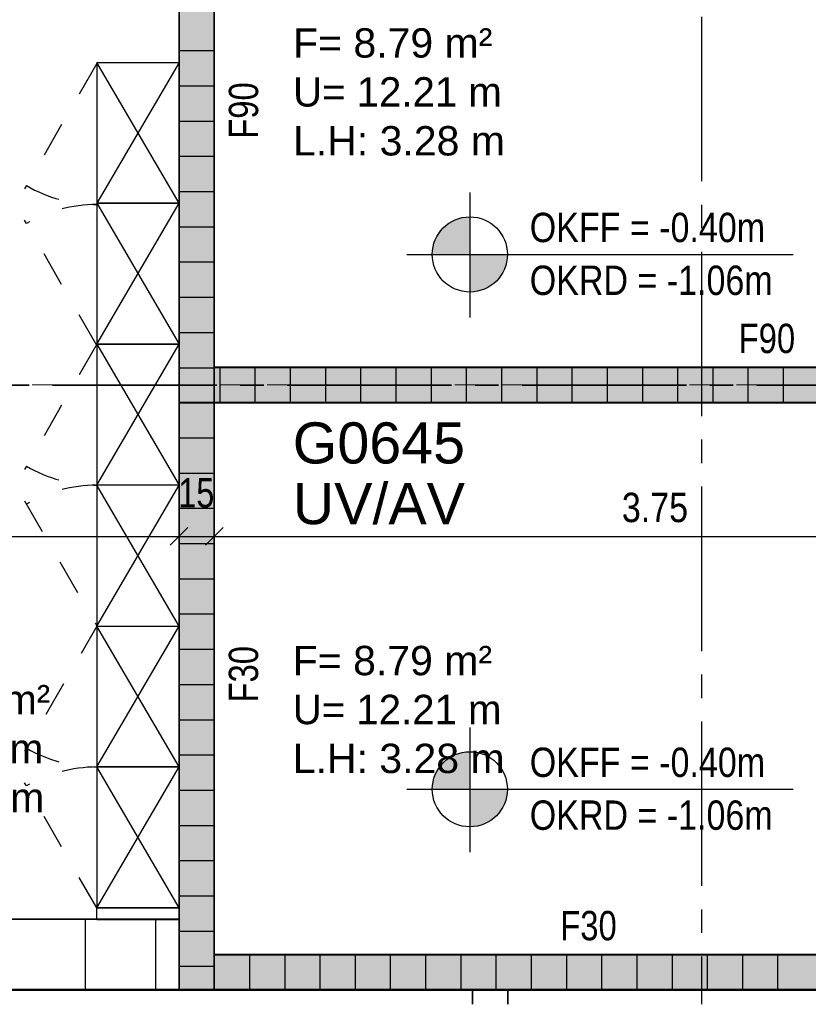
# Model space of a CAD drawing. Header units: metres. Extents: x 29.9 to 45.4, y 22.2 to 35.7.
# Tile 11 of 41: x 37.4 to 40.8, y 22.9 to 27.1. Entities that reach past the tile are written whole.
import ezdxf

# ---------------------------------------------------------------- set-up
doc = ezdxf.new("R2010")
doc.units = ezdxf.units.M
for name, pattern in [('_Rasterlinie_', [0.0075, 0.004, -0.001, 0.0015, -0.001]), ('IMPORT-STRICHLINIE_S4 _5_', [0.3, 0.15, -0.15]), ('IMPORT-STRICHPUNKT2_S5 _5_', [1, 0.7, -0.1, 0.1, -0.1])]:
    doc.linetypes.add(name, pattern=pattern)
doc.layers.add('1233-X-Ref ARC-BTG_00_dwg', color=7, linetype='Continuous', lineweight=5, true_color=0x767676)
for name, color, linetype, lineweight in [('A-FLOR', 7, 'Continuous', 9), ('A-WALL', 7, 'Continuous', 9), ('Achsen', 7, 'Continuous', 25), ('Raumbeschriftung', 7, 'Continuous', 25), ('S-GRID', 7, 'Continuous', 5), ('Wand Trockenbau', 7, 'Continuous', 25)]:
    doc.layers.add(name, color=color, linetype=linetype, lineweight=lineweight)
doc.styles.add('Arial', font='arial.ttf', dxfattribs={"width": 0.8, "height": 0.125})
doc.styles.add('Arial_1', font='arial.ttf', dxfattribs={"width": 0.79, "height": 0.125})
doc.styles.add('Arial_3', font='arial.ttf', dxfattribs={"width": 0.83, "height": 0.125})
doc.styles.add('Arial_4', font='arial.ttf', dxfattribs={"height": 0.125})
doc.styles.add('Arial_6', font='arial.ttf', dxfattribs={"width": 0.98, "height": 0.125})
doc.styles.add('Arial_7', font='arial.ttf', dxfattribs={"width": 0.99, "height": 0.125})
doc.styles.add('Arial_8', font='arial.ttf', dxfattribs={"height": 0.175})

# ---------------------------------------------------------------- blocks, each defined once
blk = doc.blocks.new('Family - Trockenbauwand-2513738-OKFFB EG - G0641-Rö-für Ausschreibung')
at = {"layer": 'A-WALL', "lineweight": 35}
for p, q in [((3.475, 0.15), (0, 0.15)), ((0, 0.15), (0, 0)), ((3.475, 0), (3.475, 0.15)), ((0, 0), (3.475, 0))]:
    blk.add_line(p, q, dxfattribs=at)
blk = doc.blocks.new('Family - Trockenbauwand-2514118-OKFFB EG - G0641-Rö-für Ausschreibung')
at = {"layer": 'A-WALL', "lineweight": 35}
for p, q in [((2.5, 0.15), (0, 0.15)), ((0, 0.15), (0, 0)), ((2.5, 0), (2.5, 0.15)), ((0, 0), (2.5, 0))]:
    blk.add_line(p, q, dxfattribs=at)
blk = doc.blocks.new('Family - Innenausbau-2514407-OKFFB EG - G0641-Rö-für Ausschreibung')
at = {"layer": 'A-FLOR'}
for p, q in [((0, 6.1008), (0, 4.7884)), ((0, 4.7884), (0, 6.1008)), ((1.1, 6.1008), (0, 6.1008)), ((0, 6.1008), (1.1, 6.1008)), ((1.1, 4.8508), (1.1, 6.1008)), ((1.1, 6.1008), (1.1, 4.8508)), ((4.85, 4.8508), (1.1, 4.8508)), ((1.1, 4.8508), (4.85, 4.8508)), ((4.85, 4.7884), (4.85, 4.8508)), ((4.85, 4.8508), (4.85, 4.7884))]:
    blk.add_line(p, q, dxfattribs=at)
blk = doc.blocks.new('Family - Innenausbau-2515339-OKFFB EG - G0641-Rö-für Ausschreibung')
at = {"layer": 'A-FLOR'}
for p, q in [((0, 2.35), (0, 0)), ((0, 0), (0, 2.35)), ((3.475, 2.35), (0, 2.35)), ((0, 2.35), (3.475, 2.35)), ((3.475, 2.225), (3.475, 2.35)), ((3.475, 2.35), (3.475, 2.225)), ((3.7538, 2.225), (3.475, 2.225)), ((3.475, 2.225), (3.7538, 2.225)), ((3.7538, 0), (3.7538, 2.225)), ((3.7538, 2.225), (3.7538, 0)), ((0, 0), (3.7538, 0)), ((3.7538, 0), (0, 0))]:
    blk.add_line(p, q, dxfattribs=at)
blk = doc.blocks.new('Family - Trockenbauwand-2515439-OKFFB EG - G0641-Rö-für Ausschreibung')
at = {"layer": 'A-WALL', "lineweight": 35}
for p, q in [((2.5, 0.15), (0, 0.15)), ((0, 0.15), (0, 0)), ((2.5, 0), (2.5, 0.15)), ((0, 0), (2.5, 0))]:
    blk.add_line(p, q, dxfattribs=at)
blk = doc.blocks.new('Family - Innenausbau-2522198-OKFFB EG - G0641-Rö-für Ausschreibung')
at = {"layer": 'A-FLOR'}
for p, q in [((0, 4.698), (0, 2.475)), ((0, 2.475), (0, 4.698)), ((2.5, 4.698), (0, 4.698)), ((0, 4.698), (2.5, 4.698)), ((2.5, 0), (2.5, 4.698)), ((2.5, 4.698), (2.5, 0)), ((0, 2.475), (0.275, 2.475)), ((0.275, 2.475), (0, 2.475)), ((0.275, 2.475), (0.275, 2.075)), ((0.275, 2.075), (0.275, 2.475)), ((0.15, 2.075), (0.15, 0)), ((0.15, 0), (0.15, 2.075)), ((0.275, 2.075), (0.15, 2.075)), ((0.15, 2.075), (0.275, 2.075)), ((0.15, 0), (2.5, 0)), ((2.5, 0), (0.15, 0))]:
    blk.add_line(p, q, dxfattribs=at)
blk = doc.blocks.new('Family - Innenausbau-2515695-OKFFB EG - G0641-Rö-für Ausschreibung')
at = {"layer": 'A-FLOR'}
for p, q in [((0, 1.5017), (0, 1.4393)), ((0, 1.4393), (0, 1.5017)), ((2.5, 1.5017), (0, 1.5017)), ((0, 1.5017), (2.5, 1.5017)), ((2.5, 1.4393), (2.5, 1.5017)), ((2.5, 1.5017), (2.5, 1.4393))]:
    blk.add_line(p, q, dxfattribs=at)
blk = doc.blocks.new('Family - Trockenbauwand-2515826-OKFFB EG - G0641-Rö-für Ausschreibung')
at = {"layer": 'A-WALL', "lineweight": 35}
for p, q in [((0.0624, 0.15), (0, 0.15)), ((0, 0.15), (0, 0)), ((0, 0), (0.0624, 0))]:
    blk.add_line(p, q, dxfattribs=at)
blk = doc.blocks.new('Family - Innenausbau-2515899-OKFFB EG - G0641-Rö-für Ausschreibung')
at = {"layer": 'A-FLOR'}
for p, q in [((0, 2.35), (0, 0)), ((0, 0), (0, 2.35)), ((3.7538, 2.35), (0, 2.35)), ((0, 2.35), (3.7538, 2.35)), ((3.7538, 0.125), (3.7538, 2.35)), ((3.7538, 2.35), (3.7538, 0.125)), ((3.475, 0.125), (3.7538, 0.125)), ((3.7538, 0.125), (3.475, 0.125)), ((3.475, 0), (3.475, 0.125)), ((3.475, 0.125), (3.475, 0)), ((0, 0), (3.475, 0)), ((3.475, 0), (0, 0))]:
    blk.add_line(p, q, dxfattribs=at)
blk = doc.blocks.new('Family - Trockenbauwand-2520419-OKFFB EG - G0641-Rö-für Ausschreibung')
at = {"layer": 'A-WALL', "lineweight": 35}
for p, q in [((3.755, 0.15), (0, 0.15)), ((0, 0.15), (0, 0)), ((3.755, 0), (3.755, 0.15)), ((0, 0), (3.755, 0))]:
    blk.add_line(p, q, dxfattribs=at)
blk = doc.blocks.new('Family - Trockenbauwand-2522256-OKFFB EG - G0641-Rö-für Ausschreibung')
at = {"layer": 'A-WALL', "lineweight": 35}
for p, q in [((2.5, 0.3), (0, 0.3)), ((0, 0.3), (0, 0)), ((2.5, 0), (2.5, 0.3)), ((0, 0), (2.5, 0))]:
    blk.add_line(p, q, dxfattribs=at)
blk = doc.blocks.new('GSKKBA-5M GG-- 000V21-260422_ifc-1-OKFFB EG - G0641-Rö-für Ausschreibung')
at = {"layer": 'A-FLOR', "lineweight": 9}
for name, p in [('Family - Innenausbau-2522198-OKFFB EG - G0641-Rö-für Ausschreibung', (35.625, 23.225)), ('Family - Innenausbau-2515899-OKFFB EG - G0641-Rö-für Ausschreibung', (38.275, 25.575)), ('Family - Innenausbau-2515339-OKFFB EG - G0641-Rö-für Ausschreibung', (38.275, 23.075)), ('Family - Innenausbau-2514407-OKFFB EG - G0641-Rö-für Ausschreibung', (34.525, 18.0742)), ('Family - Innenausbau-2515695-OKFFB EG - G0641-Rö-für Ausschreibung', (39.525, 21.4233))]:
    blk.add_blockref(name, p, dxfattribs=at)
at = {"layer": 'A-WALL', "lineweight": 9}
for name, p, rotation in [('Family - Trockenbauwand-2515439-OKFFB EG - G0641-Rö-für Ausschreibung', (38.275, 25.425), 90), ('Family - Trockenbauwand-2513738-OKFFB EG - G0641-Rö-für Ausschreibung', (41.75, 25.575), 180), ('Family - Trockenbauwand-2514118-OKFFB EG - G0641-Rö-für Ausschreibung', (38.125, 25.425), 270), ('Family - Trockenbauwand-2515826-OKFFB EG - G0641-Rö-für Ausschreibung', (39.375, 22.925), 270)]:
    blk.add_blockref(name, p, dxfattribs=dict(at, rotation=rotation))
for name, p in [('Family - Trockenbauwand-2522256-OKFFB EG - G0641-Rö-für Ausschreibung', (35.625, 22.925)), ('Family - Trockenbauwand-2520419-OKFFB EG - G0641-Rö-für Ausschreibung', (38.275, 22.925))]:
    blk.add_blockref(name, p, dxfattribs=at)
blk = doc.blocks.new('1233-X-Ref ARC-BTG_00_dwg-10239373-OKFFB EG - G0641-Rö-für Ausschreibung')
at = {"layer": '1233-X-Ref ARC-BTG_00_dwg', "lineweight": 9}
for points in [[(63.1724, 31.3159), (63.1724, 31.4759), (63.1557, 31.475), (63.1392, 31.4724), (63.123, 31.4681), (63.1073, 31.4621), (63.0924, 31.4545), (63.0784, 31.4453), (63.0654, 31.4348), (63.0535, 31.423), (63.043, 31.4099), (63.0339, 31.3959), (63.0263, 31.381), (63.0203, 31.3653), (63.0159, 31.3492), (63.0133, 31.3326), (63.0124, 31.3159), (63.0467, 31.3159)], [(63.1724, 31.1559), (63.1892, 31.1568), (63.2057, 31.1594), (63.2219, 31.1637), (63.2375, 31.1697), (63.2524, 31.1773), (63.2665, 31.1865), (63.2795, 31.197), (63.2913, 31.2088), (63.3019, 31.2218), (63.311, 31.2359), (63.3186, 31.2508), (63.3246, 31.2664), (63.3289, 31.2826), (63.3316, 31.2992), (63.3324, 31.3159), (63.1724, 31.3159), (63.1724, 31.1742)], [(63.1576, 29.0388), (63.1724, 29.0388), (63.1724, 29.1988), (63.1557, 29.1979), (63.1392, 29.1953), (63.123, 29.191), (63.1073, 29.185), (63.0924, 29.1774), (63.0784, 29.1682), (63.0654, 29.1577), (63.0535, 29.1459), (63.043, 29.1328), (63.0339, 29.1188), (63.0263, 29.1039), (63.0203, 29.0882), (63.0159, 29.0721), (63.0133, 29.0555), (63.0124, 29.0388), (63.0467, 29.0388)], [(63.1724, 28.8788), (63.1892, 28.8797), (63.2057, 28.8823), (63.2219, 28.8866), (63.2375, 28.8926), (63.2524, 28.9002), (63.2665, 28.9094), (63.2795, 28.9199), (63.2913, 28.9317), (63.3019, 28.9448), (63.311, 28.9588), (63.3186, 28.9737), (63.3246, 28.9894), (63.3289, 29.0055), (63.3316, 29.0221), (63.3324, 29.0388), (63.1724, 29.0388), (63.1724, 28.8857)]]:
    blk.add_hatch(color=7, dxfattribs=at).paths.add_polyline_path(points)
at = {"layer": 'Wand Trockenbau', "lineweight": 9, "true_color": 0xff7f7f}
for points in [[(62.0836, 30.6837), (62.0836, 33.1837), (61.9336, 33.1837), (61.9336, 30.6837)], [(62.0836, 30.6837), (65.5586, 30.6837), (65.5586, 30.8337), (62.0836, 30.8337)]]:
    blk.add_hatch(color=11, dxfattribs=at).paths.add_polyline_path(points)
at = {"layer": 'Wand Trockenbau', "lineweight": 9, "true_color": 0x7f7f00}
for points in [[(62.0836, 28.1837), (62.0836, 30.6837), (61.9336, 30.6837), (61.9336, 28.1837)], [(63.2686, 28.1837), (65.8386, 28.1837), (65.8386, 28.3337), (62.0836, 28.3337), (62.0836, 28.1837), (62.3811, 28.1837)]]:
    blk.add_hatch(color=56, dxfattribs=at).paths.add_polyline_path(points)
at = {"layer": '1233-X-Ref ARC-BTG_00_dwg', "color": 7, "linetype": 'IMPORT-STRICHPUNKT2_S5 _5_', "lineweight": 25}
blk.add_line((64.1586, 40.3273), (64.1586, 28.1233), dxfattribs=at)
at = {"layer": '1233-X-Ref ARC-BTG_00_dwg', "color": 5, "linetype": 'IMPORT-STRICHLINIE_S4 _5_', "lineweight": 25, "true_color": 0x0000ff}
for p, q in [((61.5836, 32.1283), (61.2759, 31.5955)), ((61.5836, 30.9283), (61.2759, 31.4611)), ((61.5836, 30.9337), (61.2759, 30.4009)), ((61.5836, 28.5337), (61.2759, 29.0665))]:
    blk.add_line(p, q, dxfattribs=at)
at = {"layer": '1233-X-Ref ARC-BTG_00_dwg', "color": 5, "lineweight": 25, "true_color": 0x0000ff}
blk.add_line((61.9336, 32.1337), (61.5836, 31.5337), dxfattribs=at)
at = {"layer": '1233-X-Ref ARC-BTG_00_dwg', "color": 7, "lineweight": 25}
for p, q in [((62.9045, 31.3159), (64.549, 31.3159)), ((61.8961, 30.078), (61.9711, 30.153)), ((62.0461, 30.078), (62.1211, 30.153)), ((62.9045, 29.0388), (64.549, 29.0388))]:
    blk.add_line(p, q, dxfattribs=at)
at = {"layer": '1233-X-Ref ARC-BTG_00_dwg', "color": 5, "lineweight": 25, "true_color": 0x0000ff, "flags": 128}
for points in [[(61.9336, 31.5337), (61.5836, 31.5337), (61.9336, 30.9337), (61.5836, 30.9337), (61.9336, 30.9337), (61.5836, 30.9337), (61.9336, 30.9337), (61.5836, 30.9337), (61.9336, 31.5337), (61.5836, 31.5337), (61.9336, 31.5337), (61.5836, 31.5337), (61.9336, 31.5337), (61.5836, 32.1337), (61.9336, 32.1337), (61.9336, 28.5337), (61.5836, 29.1337), (61.9336, 29.7337)], [(61.5836, 32.1283), (61.5836, 28.5337), (61.9336, 29.1337), (61.5836, 29.1337), (61.9336, 29.1337), (61.5836, 29.7337), (61.9336, 29.7337), (61.5836, 30.3337)], [(61.5836, 29.7337), (61.9336, 30.3337), (61.5836, 30.3337), (61.9336, 30.9337), (61.5836, 30.9337), (61.9336, 30.3337)], [(61.5836, 28.4837), (61.9336, 28.4837), (61.5836, 28.4837), (61.9336, 28.4837), (61.5836, 28.4837), (61.5836, 28.5337), (61.9336, 28.5337), (61.5836, 28.5337), (61.9336, 28.5337), (61.9336, 28.4837)]]:
    blk.add_lwpolyline(points, dxfattribs=at)
at = {"layer": '1233-X-Ref ARC-BTG_00_dwg', "color": 7, "lineweight": 25, "flags": 128}
for points in [[(63.1724, 31.5795), (63.1724, 31.3159), (63.1724, 31.048)], [(61.9336, 30.053), (61.9336, 30.1155), (61.9336, 30.178)], [(62.0836, 30.053), (62.0836, 30.1155), (62.0836, 30.178)], [(54.3947, 30.1155), (54.5844, 30.1155), (54.7344, 30.1155), (59.4336, 30.1155), (59.5836, 30.1155), (61.9336, 30.1155), (62.0836, 30.1155), (65.8336, 30.1155), (65.9836, 30.1155), (68.2836, 30.1155), (68.4336, 30.1155), (68.5929, 30.1155)], [(63.1724, 29.3024), (63.1724, 29.0388), (63.1724, 28.7709)]]:
    blk.add_lwpolyline(points, dxfattribs=at)
at = {"layer": '1233-X-Ref ARC-BTG_00_dwg', "color": 5, "linetype": 'IMPORT-STRICHLINIE_S4 _5_', "lineweight": 25, "true_color": 0x0000ff, "flags": 128}
blk.add_lwpolyline([(61.2759, 30.2665), (61.5836, 29.7337), (61.2759, 29.2009)], dxfattribs=at)
at = {"layer": '1233-X-Ref ARC-BTG_00_dwg', "color": 7, "lineweight": 25}
for centre in [(63.1724, 31.3159), (63.1724, 29.0388)]:
    blk.add_circle(centre, 0.16, dxfattribs=at)
at = {"layer": '1233-X-Ref ARC-BTG_00_dwg', "color": 5, "linetype": 'IMPORT-STRICHLINIE_S4 _5_', "lineweight": 25, "true_color": 0x0000ff}
for centre, start, end in [((61.5836, 32.1283), 240, 270), ((61.5836, 30.9283), 90, 120), ((61.5836, 30.9337), 240, 270), ((61.5836, 29.7337), 90, 120), ((61.5836, 29.7337), 240, 270), ((61.5836, 28.5337), 90, 120)]:
    blk.add_arc(centre, 0.6, start, end, dxfattribs=at)
at = {"layer": 'Achsen', "linetype": 'IMPORT-STRICHPUNKT2_S5 _5_', "lineweight": 35}
blk.add_line((54.3947, 30.7587), (68.5929, 30.7587), dxfattribs=at)
at = {"layer": 'Wand Trockenbau'}
for p, q in [((61.9336, 32.1837), (62.0836, 32.1837)), ((61.9336, 32.0337), (62.0836, 32.0337)), ((61.9336, 31.8837), (62.0836, 31.8837)), ((61.9336, 31.7337), (62.0836, 31.7337)), ((61.9336, 31.5837), (62.0836, 31.5837)), ((61.9336, 31.4337), (62.0836, 31.4337)), ((61.9336, 31.2837), (62.0836, 31.2837)), ((61.9336, 31.1337), (62.0836, 31.1337)), ((61.9336, 30.9837), (62.0836, 30.9837)), ((61.9336, 30.8337), (62.0836, 30.8337)), ((62.1086, 30.6837), (62.1086, 30.8337)), ((62.2586, 30.6837), (62.2586, 30.8337)), ((62.4086, 30.6837), (62.4086, 30.8337)), ((62.5586, 30.6837), (62.5586, 30.8337)), ((62.7086, 30.6837), (62.7086, 30.8337)), ((62.8586, 30.6837), (62.8586, 30.8337)), ((63.0086, 30.6837), (63.0086, 30.8337)), ((63.1586, 30.6837), (63.1586, 30.8337)), ((63.3086, 30.6837), (63.3086, 30.8337)), ((63.4586, 30.6837), (63.4586, 30.8337)), ((63.6086, 30.6837), (63.6086, 30.8337)), ((63.7586, 30.6837), (63.7586, 30.8337)), ((63.9086, 30.6837), (63.9086, 30.8337)), ((64.0586, 30.6837), (64.0586, 30.8337)), ((64.2086, 30.6837), (64.2086, 30.8337)), ((64.3586, 30.6837), (64.3586, 30.8337)), ((64.5086, 30.6837), (64.5086, 30.8337)), ((62.0836, 30.5337), (61.9336, 30.5337)), ((62.0836, 30.3837), (61.9336, 30.3837)), ((62.0836, 30.2337), (61.9336, 30.2337)), ((62.0836, 30.0837), (61.9336, 30.0837)), ((62.0836, 29.9337), (61.9336, 29.9337)), ((62.0836, 29.7837), (61.9336, 29.7837)), ((62.0836, 29.6337), (61.9336, 29.6337)), ((62.0836, 29.4837), (61.9336, 29.4837)), ((62.0836, 29.3337), (61.9336, 29.3337)), ((62.0836, 29.1837), (61.9336, 29.1837)), ((62.0836, 29.0337), (61.9336, 29.0337)), ((62.0836, 28.8837), (61.9336, 28.8837)), ((62.0836, 28.7337), (61.9336, 28.7337)), ((62.0836, 28.5837), (61.9336, 28.5837)), ((61.5336, 28.4837), (61.5336, 28.1837)), ((61.8336, 28.4837), (61.8336, 28.1837)), ((62.0836, 28.4337), (61.9336, 28.4337)), ((62.2336, 28.3337), (62.2336, 28.1837)), ((62.3836, 28.3337), (62.3836, 28.1837)), ((62.5336, 28.3337), (62.5336, 28.1837)), ((62.6836, 28.3337), (62.6836, 28.1837)), ((62.8336, 28.3337), (62.8336, 28.1837)), ((62.9836, 28.3337), (62.9836, 28.1837)), ((63.1336, 28.3337), (63.1336, 28.1837)), ((63.2836, 28.3337), (63.2836, 28.1837)), ((63.4336, 28.3337), (63.4336, 28.1837)), ((63.5836, 28.3337), (63.5836, 28.1837)), ((63.7336, 28.3337), (63.7336, 28.1837)), ((63.8836, 28.3337), (63.8836, 28.1837)), ((64.0336, 28.3337), (64.0336, 28.1837)), ((64.1836, 28.3337), (64.1836, 28.1837)), ((64.3336, 28.3337), (64.3336, 28.1837)), ((64.4836, 28.3337), (64.4836, 28.1837)), ((62.0836, 28.2837), (61.9336, 28.2837)), ((63.1836, 28.1837), (63.1836, 28.1233))]:
    blk.add_line(p, q, dxfattribs=at)
at = {"layer": 'Wand Trockenbau', "flags": 128}
for points in [[(62.0836, 28.3337), (62.0836, 30.6837), (61.9336, 30.6837), (62.0836, 30.6837), (62.0836, 30.8337), (62.0836, 33.1837)], [(61.9336, 33.1837), (61.9336, 33.1817), (61.9336, 30.6837), (62.0836, 30.6837), (61.9336, 30.6837), (61.9336, 28.4837), (61.9336, 28.1837), (62.0836, 28.1837), (63.1836, 28.1837), (63.3336, 28.1837), (65.8336, 28.1837), (65.8336, 28.3337)], [(65.5586, 30.8337), (62.0836, 30.8337), (62.0836, 30.6837), (65.5586, 30.6837), (65.5586, 30.8337), (65.5586, 30.6837)], [(62.0836, 28.1837), (62.0836, 28.3337), (65.8336, 28.3337), (65.8336, 28.9651), (65.9836, 28.9651), (65.9836, 28.1233)], [(59.4336, 28.1837), (61.9336, 28.1837), (61.9336, 28.4837), (59.5836, 28.4837), (59.4336, 28.4837), (59.4336, 28.1837), (59.4336, 28.4837)], [(63.3336, 28.1233), (63.3336, 28.1837), (63.1836, 28.1837), (63.3336, 28.1837)]]:
    blk.add_lwpolyline(points, dxfattribs=at)
at = {"layer": '1233-X-Ref ARC-BTG_00_dwg', "color": 7, "lineweight": 9, "char_height": 0.125, "width": 0.28465, "attachment_point": 1, "rotation": 90, "line_spacing_factor": 0.941778, "style": 'Arial'}
for s, insert in [('F90', (62.1456, 31.8082)), ('F30', (62.1455, 29.4082))]:
    blk.add_mtext(s, dxfattribs=dict(at, insert=insert))
at = {"layer": '1233-X-Ref ARC-BTG_00_dwg', "color": 7, "lineweight": 9, "char_height": 0.125, "attachment_point": 1, "line_spacing_factor": 0.941778}
for s, insert, width, style in [('L.H: 3.28 m', (62.4193, 31.8622), 1.078915, 'Arial_4'), ('OKFF = -0.40m', (63.4275, 31.4933), 1.167677, 'Arial_3'), ('OKRD = -1.06m', (63.4275, 31.2683), 1.207467, 'Arial_3'), ('F90', (64.3175, 31.0208), 0.28465, 'Arial'), ('15', (61.9305, 30.3635), 0.180584, 'Arial_1'), ('3.75', (63.8199, 30.3012), 0.327501, 'Arial_3'), ('L.H: 3.28 m', (62.418, 29.2328), 1.078915, 'Arial_4'), ('OKFF = -0.40m', (63.4275, 29.2162), 1.167677, 'Arial_3'), ('L.H: 2.50 m', (60.4573, 29.0661), 1.078915, 'Arial_4'), ('OKRD = -1.06m', (63.4275, 28.9912), 1.207467, 'Arial_3'), ('F30', (63.5575, 28.5209), 0.28465, 'Arial')]:
    blk.add_mtext(s, dxfattribs=dict(at, insert=insert, width=width, style=style))
at = {"layer": 'Raumbeschriftung', "lineweight": 9, "char_height": 0.125, "attachment_point": 1, "line_spacing_factor": 0.941778}
for s, insert, width, style in [('F= 8.79 m²', (62.4193, 32.2788), 1.013109, 'Arial_4'), ('U= 12.21 m', (62.4193, 32.0704), 1.039126, 'Arial_6'), ('F= 8.79 m²', (62.418, 29.6494), 1.013109, 'Arial_4'), ('F= 11.32 m²', (60.4573, 29.4829), 1.083507, 'Arial_6'), ('U= 12.21 m', (62.418, 29.441), 1.039126, 'Arial_6'), ('U= 14.65 m', (60.4573, 29.2745), 1.059021, 'Arial_7')]:
    blk.add_mtext(s, dxfattribs=dict(at, insert=insert, width=width, style=style))
at = {"layer": 'Raumbeschriftung', "char_height": 0.175, "attachment_point": 1, "line_spacing_factor": 0.941778, "style": 'Arial_8'}
for s, insert, width in [('G0645', (62.418, 30.6008), 0.878407), ('UV/AV', (62.418, 30.3424), 0.876264)]:
    blk.add_mtext(s, dxfattribs=dict(at, insert=insert, width=width))

msp = doc.modelspace()

# ---------------------------------------------------------------- linework, layer by layer
at = {"layer": 'S-GRID', "color": 175, "linetype": '_Rasterlinie_', "lineweight": 9, "true_color": 0x5555aa}
msp.add_line((30.5, 25.5), (44.8309, 25.5), dxfattribs=at)

# ---------------------------------------------------------------- block references
at = {"lineweight": 5}
msp.add_blockref('GSKKBA-5M GG-- 000V21-260422_ifc-1-OKFFB EG - G0641-Rö-für Ausschreibung', (0, 0), dxfattribs=at)
at = {"layer": '1233-X-Ref ARC-BTG_00_dwg', "color": 7, "lineweight": 9}
msp.add_blockref('1233-X-Ref ARC-BTG_00_dwg-10239373-OKFFB EG - G0641-Rö-für Ausschreibung', (-23.8086, -5.2607), dxfattribs=at)

doc.saveas('drawing.dxf')
